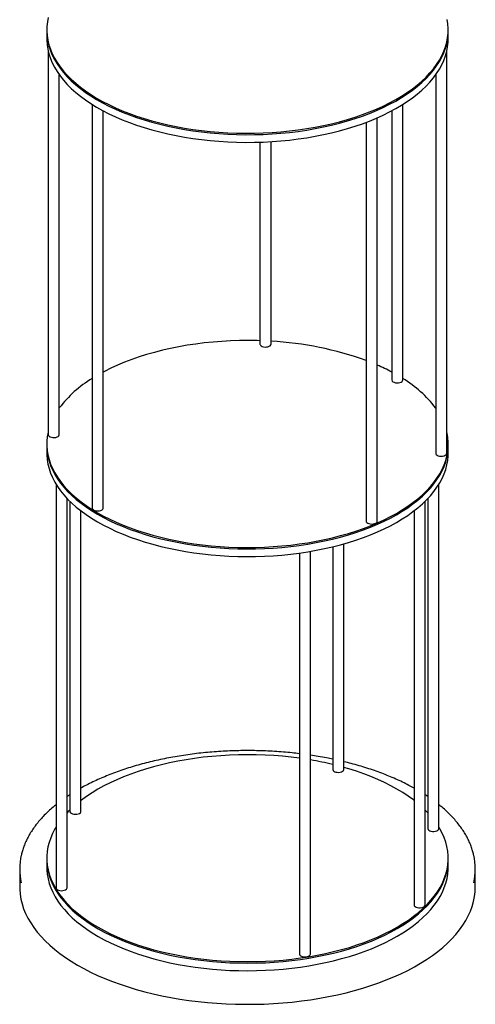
# Model space of a CAD drawing. Header units: millimetres. Extents: x 171 to 6321, y 321 to 4626.
# Tile 3 of 16: x 2099 to 2507, y 1627 to 2509. Entities that reach past the tile are written whole.
import ezdxf

# ---------------------------------------------------------------- set-up
doc = ezdxf.new("R2010")
doc.units = ezdxf.units.MM
doc.header["$LTSCALE"] = 15

msp = doc.modelspace()

# ---------------------------------------------------------------- linework, layer by layer
for p, q in [((2122.83, 2499.89), (2122.83, 2498.61)), ((2122.83, 2498.61), (2122.83, 2491.75)), ((2482.83, 2491.75), (2482.83, 2498.61)), ((2124.08, 2480.84), (2124.08, 2137.07)), ((2481.57, 2120.41), (2481.57, 2480.84)), ((2134.08, 2137.07), (2134.08, 2459.49)), ((2471.57, 2459.49), (2471.57, 2120.41)), ((2163.53, 2433.04), (2163.53, 2071.36)), ((2173.53, 2071.36), (2173.53, 2427.26)), ((2432.13, 2427.26), (2432.13, 2186.13)), ((2442.13, 2186.13), (2442.13, 2433.04)), ((2419.24, 2059.57), (2419.24, 2421.05)), ((2409.24, 2416.98), (2409.24, 2059.57)), ((2314.01, 2399.22), (2314.01, 2218.23)), ((2324.01, 2218.23), (2324.01, 2399.69)), ((2134.06, 2136.84), (2134.08, 2137.07)), ((2122.83, 2128.74), (2122.83, 2127.46)), ((2122.83, 2127.46), (2122.83, 2120.6)), ((2482.83, 2127.46), (2482.83, 2128.74)), ((2482.83, 2120.6), (2482.83, 2127.46)), ((2131.11, 2092.79), (2131.11, 1731.04)), ((2474.54, 1784.13), (2474.54, 2092.79)), ((2141.11, 1731.04), (2141.11, 2079.89)), ((2143.5, 2077.47), (2143.5, 1799.53)), ((2462.16, 1715.64), (2462.16, 2077.47)), ((2464.54, 2079.89), (2464.54, 1784.13)), ((2153.5, 1799.53), (2153.5, 2068.84)), ((2452.16, 2068.84), (2452.16, 1715.64)), ((2389.26, 1837.07), (2389.26, 2039.28)), ((2349.37, 2031.04), (2349.37, 1671.72)), ((2359.37, 1671.72), (2359.37, 2032.58)), ((2379.26, 2036.67), (2379.26, 1837.07)), ((2122.83, 1757.59), (2122.83, 1756.3)), ((2122.83, 1756.3), (2122.83, 1749.45)), ((2482.83, 1756.3), (2482.83, 1757.59)), ((2482.83, 1749.45), (2482.83, 1756.3)), ((2098.53, 1747.9), (2098.53, 1731.87)), ((2507.13, 1731.87), (2507.13, 1747.9))]:
    msp.add_line(p, q)
at = {"flags": 128}
for points in [[(2124.13, 2511.04), (2123.35, 2506.96), (2122.92, 2502.86), (2122.84, 2498.76), (2123.11, 2494.66), (2123.74, 2490.57), (2124.71, 2486.5), (2126.04, 2482.46), (2127.71, 2478.45), (2129.72, 2474.48), (2132.08, 2470.56), (2134.76, 2466.7), (2137.78, 2462.9), (2141.12, 2459.18), (2144.77, 2455.53), (2148.74, 2451.98), (2153, 2448.51), (2157.56, 2445.15), (2162.41, 2441.89), (2167.52, 2438.75), (2172.91, 2435.73), (2178.55, 2432.83), (2184.43, 2430.07), (2190.54, 2427.44), (2196.87, 2424.95), (2203.41, 2422.61), (2210.15, 2420.42), (2217.07, 2418.39), (2224.15, 2416.51), (2231.39, 2414.8), (2238.77, 2413.26), (2246.27, 2411.88), (2253.88, 2410.68), (2261.59, 2409.65), (2269.38, 2408.8), (2277.24, 2408.13), (2285.15, 2407.64), (2293.09, 2407.32), (2301.05, 2407.19), (2309.01, 2407.24), (2316.96, 2407.47), (2324.88, 2407.89), (2332.77, 2408.48), (2340.59, 2409.25), (2348.33, 2410.2), (2355.99, 2411.32)], [(2355.99, 2411.32), (2363.55, 2412.62), (2370.98, 2414.09), (2378.29, 2415.73), (2385.44, 2417.53), (2392.43, 2419.49), (2399.25, 2421.61), (2405.88, 2423.89), (2412.31, 2426.31), (2418.52, 2428.87), (2424.51, 2431.58), (2430.25, 2434.42), (2435.75, 2437.39), (2440.99, 2440.48), (2445.96, 2443.68), (2450.65, 2447), (2455.05, 2450.42), (2459.15, 2453.93), (2462.94, 2457.54), (2466.42, 2461.23), (2469.58, 2464.99), (2472.42, 2468.83), (2474.92, 2472.72), (2477.08, 2476.67), (2478.91, 2480.66), (2480.39, 2484.69), (2481.52, 2488.75), (2482.3, 2492.83), (2482.73, 2496.93), (2482.81, 2501.03), (2482.54, 2505.13), (2481.91, 2509.22)], [(2122.83, 2498.61), (2122.84, 2497.47), (2123.11, 2493.38), (2123.74, 2489.29), (2124.71, 2485.22), (2126.04, 2481.17), (2127.71, 2477.16), (2129.72, 2473.19), (2132.08, 2469.27), (2134.76, 2465.41), (2137.78, 2461.62), (2141.12, 2457.89), (2144.77, 2454.25), (2148.74, 2450.69), (2153, 2447.23), (2157.56, 2443.86), (2162.41, 2440.61), (2167.52, 2437.47), (2172.91, 2434.44), (2178.55, 2431.55), (2184.43, 2428.78), (2190.54, 2426.15), (2196.87, 2423.66), (2203.41, 2421.32), (2210.15, 2419.13), (2217.07, 2417.1), (2224.15, 2415.23), (2231.39, 2413.52), (2238.77, 2411.97), (2246.27, 2410.6), (2253.88, 2409.4), (2261.59, 2408.37), (2269.38, 2407.52), (2277.24, 2406.84), (2285.15, 2406.35), (2293.09, 2406.04), (2301.05, 2405.91), (2309.01, 2405.96), (2316.96, 2406.19), (2324.88, 2406.6), (2332.77, 2407.19), (2340.59, 2407.97), (2348.33, 2408.91), (2355.99, 2410.04)], [(2122.83, 2498.61), (2122.84, 2497.47), (2123.11, 2493.38), (2123.74, 2489.29), (2124.71, 2485.22), (2126.04, 2481.17), (2127.71, 2477.16), (2129.72, 2473.19), (2132.08, 2469.27), (2134.76, 2465.41), (2137.78, 2461.62), (2141.12, 2457.89), (2144.77, 2454.25), (2148.74, 2450.69), (2153, 2447.23), (2157.56, 2443.86), (2162.41, 2440.61), (2167.52, 2437.47), (2172.91, 2434.44), (2178.55, 2431.55), (2184.43, 2428.78), (2190.54, 2426.15), (2196.87, 2423.66), (2203.41, 2421.32), (2210.15, 2419.13), (2217.07, 2417.1), (2224.15, 2415.23), (2231.39, 2413.52), (2238.77, 2411.97), (2246.27, 2410.6), (2253.88, 2409.4), (2261.59, 2408.37), (2269.38, 2407.52), (2277.24, 2406.84), (2285.15, 2406.35), (2293.09, 2406.04), (2301.05, 2405.91), (2309.01, 2405.96), (2316.96, 2406.19), (2324.88, 2406.6), (2332.77, 2407.19), (2340.59, 2407.97), (2348.33, 2408.91), (2355.99, 2410.04)], [(2355.99, 2410.04), (2363.55, 2411.34), (2370.98, 2412.81), (2378.29, 2414.44), (2385.44, 2416.24), (2392.43, 2418.21), (2399.25, 2420.33), (2405.88, 2422.6), (2412.31, 2425.02), (2418.52, 2427.59), (2424.51, 2430.29), (2430.25, 2433.13), (2435.75, 2436.1), (2440.99, 2439.19), (2445.96, 2442.4), (2450.65, 2445.71), (2455.05, 2449.13), (2459.15, 2452.65), (2462.94, 2456.25), (2466.42, 2459.94), (2469.58, 2463.71), (2472.42, 2467.54), (2474.92, 2471.43), (2477.08, 2475.38), (2478.91, 2479.37), (2480.39, 2483.4), (2481.52, 2487.46), (2482.3, 2491.55), (2482.73, 2495.64), (2482.83, 2498.61)], [(2355.99, 2410.04), (2363.55, 2411.34), (2370.98, 2412.81), (2378.29, 2414.44), (2385.44, 2416.24), (2392.43, 2418.21), (2399.25, 2420.33), (2405.88, 2422.6), (2412.31, 2425.02), (2418.52, 2427.59), (2424.51, 2430.29), (2430.25, 2433.13), (2435.75, 2436.1), (2440.99, 2439.19), (2445.96, 2442.4), (2450.65, 2445.71), (2455.05, 2449.13), (2459.15, 2452.65), (2462.94, 2456.25), (2466.42, 2459.94), (2469.58, 2463.71), (2472.42, 2467.54), (2474.92, 2471.43), (2477.08, 2475.38), (2478.91, 2479.37), (2480.39, 2483.4), (2481.52, 2487.46), (2482.3, 2491.55), (2482.73, 2495.64), (2482.83, 2498.61)], [(2122.83, 2491.75), (2122.84, 2490.62), (2123.11, 2486.52), (2123.74, 2482.43), (2124.71, 2478.36), (2126.04, 2474.31), (2127.71, 2470.3), (2129.72, 2466.33), (2132.08, 2462.42), (2134.76, 2458.55), (2137.78, 2454.76), (2141.12, 2451.03), (2144.77, 2447.39), (2148.74, 2443.83), (2153, 2440.37), (2157.56, 2437.01), (2162.41, 2433.75), (2167.52, 2430.61), (2172.91, 2427.59), (2178.55, 2424.69), (2184.43, 2421.92), (2190.54, 2419.29), (2196.87, 2416.81), (2203.41, 2414.47), (2210.15, 2412.28), (2217.07, 2410.24), (2224.15, 2408.37), (2231.39, 2406.66), (2238.77, 2405.11), (2246.27, 2403.74), (2253.88, 2402.54), (2261.59, 2401.51), (2269.38, 2400.66), (2277.24, 2399.99), (2285.15, 2399.49), (2293.09, 2399.18), (2301.05, 2399.05), (2309.01, 2399.1), (2316.96, 2399.33), (2324.88, 2399.74), (2332.77, 2400.34), (2340.59, 2401.11), (2348.33, 2402.06), (2355.99, 2403.18)], [(2355.99, 2403.18), (2363.55, 2404.48), (2370.98, 2405.95), (2378.29, 2407.58), (2385.44, 2409.39), (2392.43, 2411.35), (2399.25, 2413.47), (2405.88, 2415.74), (2412.31, 2418.16), (2418.52, 2420.73), (2424.51, 2423.44), (2430.25, 2426.28), (2435.75, 2429.24), (2440.99, 2432.33), (2445.96, 2435.54), (2450.65, 2438.85), (2455.05, 2442.27), (2459.15, 2445.79), (2462.94, 2449.4), (2466.42, 2453.08), (2469.58, 2456.85), (2472.42, 2460.68), (2474.92, 2464.58), (2477.08, 2468.52), (2478.91, 2472.52), (2480.39, 2476.55), (2481.52, 2480.61), (2482.3, 2484.69), (2482.73, 2488.78), (2482.83, 2491.75)], [(2314.01, 2221.27), (2311.57, 2221.34), (2303.61, 2221.45), (2295.65, 2221.37), (2287.7, 2221.12), (2279.78, 2220.69), (2271.91, 2220.07), (2264.09, 2219.28), (2256.35, 2218.31), (2248.71, 2217.16), (2241.17, 2215.84), (2233.75, 2214.35), (2226.46, 2212.69), (2219.33, 2210.87), (2212.36, 2208.89), (2205.56, 2206.75), (2198.96, 2204.46), (2192.56, 2202.02), (2186.37, 2199.43), (2180.41, 2196.71), (2174.7, 2193.85), (2173.53, 2193.24)], [(2314.01, 2218.23), (2314.04, 2217.94), (2314.37, 2217.26), (2315.05, 2216.65), (2316.02, 2216.16), (2317.22, 2215.82), (2318.54, 2215.66)], [(2318.54, 2215.66), (2319.9, 2215.7), (2321.2, 2215.91), (2322.33, 2216.3), (2323.21, 2216.84), (2323.79, 2217.47), (2324, 2218.17), (2324.01, 2218.23)], [(2433.28, 2184.48), (2434.28, 2184.01), (2435.5, 2183.69), (2436.83, 2183.56), (2438.19, 2183.61), (2439.47, 2183.85), (2440.57, 2184.26), (2441.42, 2184.81), (2441.95, 2185.46), (2442.13, 2186.13)], [(2124.08, 2139.66), (2124.01, 2139.38), (2123.28, 2135.29), (2122.89, 2131.2), (2122.85, 2127.09), (2123.17, 2123), (2123.84, 2118.91), (2124.86, 2114.84), (2126.23, 2110.8), (2127.94, 2106.79), (2130, 2102.83), (2132.39, 2098.92), (2135.12, 2095.07), (2138.18, 2091.28), (2141.56, 2087.56), (2145.25, 2083.93), (2149.25, 2080.38), (2153.56, 2076.93), (2158.15, 2073.58), (2163.03, 2070.34), (2168.18, 2067.21), (2173.6, 2064.21), (2179.27, 2061.33), (2185.18, 2058.58), (2191.32, 2055.97), (2197.68, 2053.5), (2204.25, 2051.17), (2211, 2049), (2217.94, 2046.99), (2225.05, 2045.14), (2232.3, 2043.45), (2239.7, 2041.92), (2247.21, 2040.57), (2254.84, 2039.39), (2262.56, 2038.38), (2270.36, 2037.55), (2278.23, 2036.9), (2286.14, 2036.43)], [(2124.08, 2137.07), (2124.08, 2136.96), (2124.33, 2136.27), (2124.92, 2135.64), (2125.83, 2135.12), (2126.97, 2134.74), (2128.28, 2134.53), (2129.64, 2134.52), (2130.96, 2134.69), (2132.14, 2135.04), (2133.09, 2135.54), (2133.75, 2136.15), (2134.06, 2136.84)], [(2286.14, 2036.43), (2294.08, 2036.14), (2302.04, 2036.04), (2310, 2036.11), (2317.95, 2036.36), (2325.87, 2036.8), (2333.75, 2037.41), (2341.56, 2038.21), (2349.3, 2039.18), (2356.94, 2040.32), (2364.48, 2041.64), (2371.9, 2043.13), (2379.19, 2044.79), (2386.32, 2046.61), (2393.3, 2048.6), (2400.09, 2050.73), (2406.7, 2053.03), (2413.1, 2055.47), (2419.28, 2058.05), (2425.24, 2060.77), (2430.96, 2063.63), (2436.42, 2066.61), (2441.63, 2069.72), (2446.56, 2072.94), (2451.21, 2076.27), (2455.58, 2079.7), (2459.64, 2083.23), (2463.39, 2086.84), (2466.83, 2090.54), (2469.95, 2094.31), (2472.75, 2098.16), (2475.21, 2102.06), (2477.33, 2106.01), (2479.11, 2110.01), (2480.55, 2114.04), (2481.64, 2118.11), (2482.38, 2122.19), (2482.76, 2126.29), (2482.8, 2130.39), (2482.48, 2134.49), (2481.81, 2138.57), (2481.57, 2139.66)], [(2122.83, 2127.46), (2122.85, 2125.81), (2123.17, 2121.71), (2123.84, 2117.62), (2124.86, 2113.55), (2126.23, 2109.51), (2127.94, 2105.51), (2130, 2101.55), (2132.39, 2097.63), (2135.12, 2093.78), (2138.18, 2089.99), (2141.56, 2086.28), (2145.25, 2082.64), (2149.25, 2079.1), (2153.56, 2075.65), (2158.15, 2072.3), (2163.03, 2069.06), (2168.18, 2065.93), (2173.6, 2062.92), (2179.27, 2060.04), (2185.18, 2057.29), (2191.32, 2054.68), (2197.68, 2052.21), (2204.25, 2049.89), (2211, 2047.72), (2217.94, 2045.7), (2225.05, 2043.85), (2232.3, 2042.16), (2239.7, 2040.64), (2247.21, 2039.28), (2254.84, 2038.1), (2262.56, 2037.1), (2270.36, 2036.27), (2278.23, 2035.62), (2286.14, 2035.15)], [(2122.83, 2127.46), (2122.85, 2125.81), (2123.17, 2121.71), (2123.84, 2117.62), (2124.86, 2113.55), (2126.23, 2109.51), (2127.94, 2105.51), (2130, 2101.55), (2132.39, 2097.63), (2135.12, 2093.78), (2138.18, 2089.99), (2141.56, 2086.28), (2145.25, 2082.64), (2149.25, 2079.1), (2153.56, 2075.65), (2158.15, 2072.3), (2163.03, 2069.06), (2168.18, 2065.93), (2173.6, 2062.92), (2179.27, 2060.04), (2185.18, 2057.29), (2191.32, 2054.68), (2197.68, 2052.21), (2204.25, 2049.89), (2211, 2047.72), (2217.94, 2045.7), (2225.05, 2043.85), (2232.3, 2042.16), (2239.7, 2040.64), (2247.21, 2039.28), (2254.84, 2038.1), (2262.56, 2037.1), (2270.36, 2036.27), (2278.23, 2035.62), (2286.14, 2035.15)], [(2286.14, 2035.15), (2294.08, 2034.86), (2302.04, 2034.75), (2310, 2034.82), (2317.95, 2035.08), (2325.87, 2035.51), (2333.75, 2036.13), (2341.56, 2036.92), (2349.3, 2037.89), (2356.94, 2039.04), (2364.48, 2040.36), (2371.9, 2041.85), (2379.19, 2043.51), (2386.32, 2045.33), (2393.3, 2047.31), (2400.09, 2049.45), (2406.7, 2051.74), (2413.1, 2054.18), (2419.28, 2056.77), (2425.24, 2059.49), (2430.96, 2062.34), (2436.42, 2065.33), (2441.63, 2068.43), (2446.56, 2071.65), (2451.21, 2074.98), (2455.58, 2078.41), (2459.64, 2081.94), (2463.39, 2085.56), (2466.83, 2089.26), (2469.95, 2093.03), (2472.75, 2096.87), (2475.21, 2100.77), (2477.33, 2104.72), (2479.11, 2108.72), (2480.55, 2112.76), (2481.64, 2116.82), (2482.38, 2120.9), (2482.76, 2125), (2482.83, 2127.46)], [(2286.14, 2035.15), (2294.08, 2034.86), (2302.04, 2034.75), (2310, 2034.82), (2317.95, 2035.08), (2325.87, 2035.51), (2333.75, 2036.13), (2341.56, 2036.92), (2349.3, 2037.89), (2356.94, 2039.04), (2364.48, 2040.36), (2371.9, 2041.85), (2379.19, 2043.51), (2386.32, 2045.33), (2393.3, 2047.31), (2400.09, 2049.45), (2406.7, 2051.74), (2413.1, 2054.18), (2419.28, 2056.77), (2425.24, 2059.49), (2430.96, 2062.34), (2436.42, 2065.33), (2441.63, 2068.43), (2446.56, 2071.65), (2451.21, 2074.98), (2455.58, 2078.41), (2459.64, 2081.94), (2463.39, 2085.56), (2466.83, 2089.26), (2469.95, 2093.03), (2472.75, 2096.87), (2475.21, 2100.77), (2477.33, 2104.72), (2479.11, 2108.72), (2480.55, 2112.76), (2481.64, 2116.82), (2482.38, 2120.9), (2482.76, 2125), (2482.83, 2127.46)], [(2122.83, 2120.6), (2122.85, 2118.95), (2123.17, 2114.85), (2123.84, 2110.77), (2124.86, 2106.7), (2126.23, 2102.66), (2127.94, 2098.65), (2130, 2094.69), (2132.39, 2090.78), (2135.12, 2086.92), (2138.18, 2083.14), (2141.56, 2079.42), (2145.25, 2075.79), (2149.25, 2072.24), (2153.56, 2068.79), (2158.15, 2065.44), (2163.03, 2062.2), (2168.18, 2059.07), (2173.6, 2056.06), (2179.27, 2053.18), (2185.18, 2050.43), (2191.32, 2047.82), (2197.68, 2045.35), (2204.25, 2043.03), (2211, 2040.86), (2217.94, 2038.85), (2225.05, 2036.99), (2232.3, 2035.3), (2239.7, 2033.78), (2247.21, 2032.43), (2254.84, 2031.25), (2262.56, 2030.24), (2270.36, 2029.41), (2278.23, 2028.76), (2286.14, 2028.29)], [(2286.14, 2028.29), (2294.08, 2028), (2302.04, 2027.89), (2310, 2027.97), (2317.95, 2028.22), (2325.87, 2028.65), (2333.75, 2029.27), (2341.56, 2030.06), (2349.3, 2031.03), (2356.94, 2032.18), (2364.48, 2033.5), (2371.9, 2034.99), (2379.19, 2036.65), (2386.32, 2038.47), (2393.3, 2040.45), (2400.09, 2042.59), (2406.7, 2044.88), (2413.1, 2047.32), (2419.28, 2049.91), (2425.24, 2052.63), (2430.96, 2055.49), (2436.42, 2058.47), (2441.63, 2061.57), (2446.56, 2064.79), (2451.21, 2068.12), (2455.58, 2071.55), (2459.64, 2075.08), (2463.39, 2078.7), (2466.83, 2082.4), (2469.95, 2086.17), (2472.75, 2090.01), (2475.21, 2093.91), (2477.33, 2097.87), (2479.11, 2101.87), (2480.55, 2105.9), (2481.64, 2109.96), (2482.38, 2114.05), (2482.76, 2118.14), (2482.83, 2120.6)], [(2471.57, 2120.41), (2471.66, 2119.95), (2472.08, 2119.28), (2472.84, 2118.7), (2473.87, 2118.24), (2475.11, 2117.95), (2476.45, 2117.83), (2477.8, 2117.91), (2479.07, 2118.18), (2480.14, 2118.61), (2480.96, 2119.17), (2481.44, 2119.82), (2481.57, 2120.41)], [(2163.53, 2071.36), (2163.53, 2071.33), (2163.73, 2070.64), (2164.28, 2070), (2165.15, 2069.46), (2166.27, 2069.06), (2167.56, 2068.83), (2168.92, 2068.79), (2170.25, 2068.94), (2171.45, 2069.27), (2172.44, 2069.75), (2173.13, 2070.35), (2173.49, 2071.03), (2173.53, 2071.36)], [(2409.24, 2059.57), (2409.36, 2059.02), (2409.83, 2058.37), (2410.62, 2057.8), (2411.69, 2057.36), (2412.94, 2057.09), (2414.29, 2057), (2415.64, 2057.1), (2416.88, 2057.39), (2417.93, 2057.83), (2418.71, 2058.41), (2419.15, 2059.07), (2419.24, 2059.57)], [(2349.37, 1847.14), (2342.12, 1848.06), (2334.31, 1848.87), (2326.44, 1849.49), (2318.52, 1849.94), (2310.58, 1850.21), (2302.61, 1850.29), (2294.65, 1850.2), (2286.71, 1849.92), (2278.79, 1849.46), (2270.93, 1848.83), (2263.12, 1848.01), (2255.39, 1847.02), (2247.76, 1845.85), (2240.23, 1844.51), (2232.83, 1843), (2225.56, 1841.32), (2218.45, 1839.48), (2211.5, 1837.48), (2204.73, 1835.32), (2198.15, 1833.01), (2191.77, 1830.55), (2185.61, 1827.95), (2179.69, 1825.21), (2174, 1822.33), (2168.56, 1819.34), (2163.39, 1816.22), (2158.49, 1812.98), (2153.88, 1809.64), (2153.5, 1809.35)], [(2381.93, 1834.8), (2383.21, 1834.56), (2384.57, 1834.5), (2385.9, 1834.64), (2387.12, 1834.96), (2388.12, 1835.43), (2388.84, 1836.03), (2389.21, 1836.7), (2389.26, 1837.07)], [(2452.16, 1809.35), (2451.54, 1809.82), (2446.91, 1813.16), (2441.99, 1816.39), (2436.81, 1819.5), (2431.36, 1822.49), (2425.66, 1825.36), (2419.72, 1828.09), (2413.55, 1830.68), (2407.16, 1833.13), (2400.57, 1835.44), (2393.79, 1837.59), (2389.26, 1838.91)], [(2143.5, 1800.72), (2141.81, 1799.03), (2141.11, 1798.3)], [(2464.54, 1798.3), (2463.65, 1799.22), (2462.16, 1800.72)], [(2143.5, 1799.53), (2143.59, 1799.03), (2144.04, 1798.36), (2144.82, 1797.79), (2145.87, 1797.34), (2147.11, 1797.06), (2148.46, 1796.96), (2149.81, 1797.05), (2151.06, 1797.32), (2152.12, 1797.76), (2152.92, 1798.33)], [(2152.92, 1798.33), (2153.38, 1798.99), (2153.5, 1799.53)], [(2131.15, 1785.46), (2130.16, 1783.78), (2128.08, 1779.82), (2126.34, 1775.82), (2124.95, 1771.78), (2123.9, 1767.71), (2123.21, 1763.63), (2122.87, 1759.53), (2122.87, 1755.43), (2123.24, 1751.33), (2123.95, 1747.25), (2125.01, 1743.18), (2126.42, 1739.14), (2128.18, 1735.14), (2130.28, 1731.19), (2132.72, 1727.28), (2135.49, 1723.44), (2138.58, 1719.66), (2142, 1715.95), (2145.73, 1712.33), (2149.78, 1708.79), (2154.12, 1705.36), (2158.75, 1702.02), (2163.66, 1698.79), (2168.85, 1695.68), (2174.29, 1692.69), (2179.99, 1689.82), (2185.93, 1687.09), (2192.1, 1684.5), (2198.49, 1682.04), (2205.08, 1679.74), (2211.86, 1677.59), (2218.82, 1675.6)], [(2218.82, 1675.6), (2225.94, 1673.76), (2233.22, 1672.09), (2240.63, 1670.59), (2248.16, 1669.26), (2255.8, 1668.1), (2263.53, 1667.12), (2271.34, 1666.31), (2279.21, 1665.68), (2287.13, 1665.23), (2295.08, 1664.97), (2303.04, 1664.88), (2311, 1664.98), (2318.95, 1665.25), (2326.86, 1665.71), (2334.73, 1666.35), (2342.53, 1667.16), (2350.26, 1668.16), (2357.89, 1669.33), (2365.42, 1670.67), (2372.82, 1672.18), (2380.09, 1673.86), (2387.21, 1675.7), (2394.16, 1677.7), (2400.93, 1679.86), (2407.51, 1682.17), (2413.88, 1684.63), (2420.04, 1687.23), (2425.97, 1689.97), (2431.65, 1692.84), (2437.09, 1695.84), (2442.26, 1698.96), (2447.16, 1702.19), (2451.77, 1705.54), (2456.1, 1708.98), (2460.12, 1712.52), (2463.84, 1716.15), (2467.24, 1719.86), (2470.32, 1723.64), (2473.07, 1727.49), (2475.49, 1731.4), (2477.57, 1735.35), (2479.31, 1739.36), (2480.7, 1743.4), (2481.75, 1747.46), (2482.44, 1751.55), (2482.79, 1755.65), (2482.78, 1759.75), (2482.42, 1763.85), (2481.7, 1767.93), (2480.64, 1772), (2479.23, 1776.03), (2477.47, 1780.03), (2475.37, 1783.99), (2474.5, 1785.46)], [(2464.54, 1784.13), (2464.54, 1784.07), (2464.76, 1783.37)], [(2464.76, 1783.37), (2465.34, 1782.74), (2466.23, 1782.21), (2467.36, 1781.82), (2468.65, 1781.6), (2470.01, 1781.57), (2471.34, 1781.73), (2472.53, 1782.07), (2473.5, 1782.56), (2474.18, 1783.17), (2474.51, 1783.85), (2474.54, 1784.13)], [(2122.83, 1756.3), (2122.87, 1754.14), (2123.24, 1750.05), (2123.95, 1745.96), (2125.01, 1741.89), (2126.42, 1737.86), (2128.18, 1733.86), (2130.28, 1729.9), (2132.72, 1726), (2135.49, 1722.15), (2138.58, 1718.37), (2142, 1714.67), (2145.73, 1711.04), (2149.78, 1707.51), (2154.12, 1704.07), (2158.75, 1700.73), (2163.66, 1697.5), (2168.85, 1694.39), (2174.29, 1691.4), (2179.99, 1688.54), (2185.93, 1685.8), (2192.1, 1683.21), (2198.49, 1680.76), (2205.08, 1678.46), (2211.86, 1676.3), (2218.82, 1674.31)], [(2122.83, 1756.3), (2122.87, 1754.14), (2123.24, 1750.05), (2123.95, 1745.96), (2125.01, 1741.89), (2126.42, 1737.86), (2128.18, 1733.86), (2130.28, 1729.9), (2132.72, 1726), (2135.49, 1722.15), (2138.58, 1718.37), (2142, 1714.67), (2145.73, 1711.04), (2149.78, 1707.51), (2154.12, 1704.07), (2158.75, 1700.73), (2163.66, 1697.5), (2168.85, 1694.39), (2174.29, 1691.4), (2179.99, 1688.54), (2185.93, 1685.8), (2192.1, 1683.21), (2198.49, 1680.76), (2205.08, 1678.46), (2211.86, 1676.3), (2218.82, 1674.31)], [(2218.82, 1674.31), (2225.94, 1672.48), (2233.22, 1670.81), (2240.63, 1669.31), (2248.16, 1667.97), (2255.8, 1666.81), (2263.53, 1665.83), (2271.34, 1665.02), (2279.21, 1664.4), (2287.13, 1663.95), (2295.08, 1663.68), (2303.04, 1663.6), (2311, 1663.69), (2318.95, 1663.97), (2326.86, 1664.43), (2334.73, 1665.06), (2342.53, 1665.88), (2350.26, 1666.87), (2357.89, 1668.04), (2365.42, 1669.38), (2372.82, 1670.89), (2380.09, 1672.57), (2387.21, 1674.41), (2394.16, 1676.42), (2400.93, 1678.57), (2407.51, 1680.88), (2413.88, 1683.34), (2420.04, 1685.95), (2425.97, 1688.68), (2431.65, 1691.56), (2437.09, 1694.55), (2442.26, 1697.67), (2447.16, 1700.91), (2451.77, 1704.25), (2456.1, 1707.69), (2460.12, 1711.23), (2463.84, 1714.86), (2467.24, 1718.57), (2470.32, 1722.35), (2473.07, 1726.2), (2475.49, 1730.11), (2477.57, 1734.07), (2479.31, 1738.07), (2480.7, 1742.11), (2481.75, 1746.18), (2482.44, 1750.26), (2482.79, 1754.36), (2482.83, 1756.3)], [(2218.82, 1674.31), (2225.94, 1672.48), (2233.22, 1670.81), (2240.63, 1669.31), (2248.16, 1667.97), (2255.8, 1666.81), (2263.53, 1665.83), (2271.34, 1665.02), (2279.21, 1664.4), (2287.13, 1663.95), (2295.08, 1663.68), (2303.04, 1663.6), (2311, 1663.69), (2318.95, 1663.97), (2326.86, 1664.43), (2334.73, 1665.06), (2342.53, 1665.88), (2350.26, 1666.87), (2357.89, 1668.04), (2365.42, 1669.38), (2372.82, 1670.89), (2380.09, 1672.57), (2387.21, 1674.41), (2394.16, 1676.42), (2400.93, 1678.57), (2407.51, 1680.88), (2413.88, 1683.34), (2420.04, 1685.95), (2425.97, 1688.68), (2431.65, 1691.56), (2437.09, 1694.55), (2442.26, 1697.67), (2447.16, 1700.91), (2451.77, 1704.25), (2456.1, 1707.69), (2460.12, 1711.23), (2463.84, 1714.86), (2467.24, 1718.57), (2470.32, 1722.35), (2473.07, 1726.2), (2475.49, 1730.11), (2477.57, 1734.07), (2479.31, 1738.07), (2480.7, 1742.11), (2481.75, 1746.18), (2482.44, 1750.26), (2482.79, 1754.36), (2482.83, 1756.3)], [(2122.83, 1749.45), (2122.87, 1747.29), (2123.24, 1743.19), (2123.95, 1739.1), (2125.01, 1735.04), (2126.42, 1731), (2128.18, 1727), (2130.28, 1723.04), (2132.72, 1719.14), (2135.49, 1715.29), (2138.58, 1711.51), (2142, 1707.81), (2145.73, 1704.19), (2149.78, 1700.65), (2154.12, 1697.21), (2158.75, 1693.88), (2163.66, 1690.65), (2168.85, 1687.53), (2174.29, 1684.54), (2179.99, 1681.68), (2185.93, 1678.95), (2192.1, 1676.35), (2198.49, 1673.9), (2205.08, 1671.6), (2211.86, 1669.45), (2218.82, 1667.45)], [(2218.82, 1667.45), (2225.94, 1665.62), (2233.22, 1663.95), (2240.63, 1662.45), (2248.16, 1661.12), (2255.8, 1659.96), (2263.53, 1658.97), (2271.34, 1658.17), (2279.21, 1657.54), (2287.13, 1657.09), (2295.08, 1656.82), (2303.04, 1656.74), (2311, 1656.83), (2318.95, 1657.11), (2326.86, 1657.57), (2334.73, 1658.21), (2342.53, 1659.02), (2350.26, 1660.01), (2357.89, 1661.18), (2365.42, 1662.52), (2372.82, 1664.03), (2380.09, 1665.71), (2387.21, 1667.56), (2394.16, 1669.56), (2400.93, 1671.72), (2407.51, 1674.03), (2413.88, 1676.49), (2420.04, 1679.09), (2425.97, 1681.83), (2431.65, 1684.7), (2437.09, 1687.7), (2442.26, 1690.82), (2447.16, 1694.05), (2451.77, 1697.39), (2456.1, 1700.84), (2460.12, 1704.38), (2463.84, 1708), (2467.24, 1711.71), (2470.32, 1715.49), (2473.07, 1719.34), (2475.49, 1723.25), (2477.57, 1727.21), (2479.31, 1731.21), (2480.7, 1735.25), (2481.75, 1739.32), (2482.44, 1743.41), (2482.79, 1747.5), (2482.83, 1749.45)], [(2098.53, 1731.87), (2098.57, 1729.69), (2098.92, 1725.32), (2099.63, 1720.96), (2100.69, 1716.61), (2102.09, 1712.3), (2103.85, 1708.01), (2105.95, 1703.77), (2108.39, 1699.58), (2111.16, 1695.44), (2114.27, 1691.36), (2117.71, 1687.36), (2121.46, 1683.43), (2125.53, 1679.59), (2129.91, 1675.83), (2134.59, 1672.18), (2139.55, 1668.63), (2144.8, 1665.18), (2150.33, 1661.85), (2156.11, 1658.65), (2162.15, 1655.57), (2168.44, 1652.62), (2174.96, 1649.81), (2181.7, 1647.14), (2188.64, 1644.62), (2195.79, 1642.25), (2203.12, 1640.03), (2210.63, 1637.98), (2218.29, 1636.08), (2226.1, 1634.35)], [(2131.11, 1731.04), (2131.18, 1730.62), (2131.58, 1729.95), (2132.32, 1729.36), (2133.34, 1728.9), (2134.56, 1728.59), (2135.9, 1728.47), (2137.26, 1728.54), (2138.53, 1728.79), (2139.62, 1729.21), (2140.45, 1729.76), (2140.96, 1730.41), (2141.11, 1731.04)], [(2226.1, 1634.35), (2234.04, 1632.79), (2242.1, 1631.41), (2250.27, 1630.19), (2258.53, 1629.15), (2266.86, 1628.29), (2275.26, 1627.61), (2283.71, 1627.11), (2292.18, 1626.79), (2300.68, 1626.66), (2309.18, 1626.7), (2317.67, 1626.93), (2326.13, 1627.34), (2334.56, 1627.93), (2342.92, 1628.7), (2351.22, 1629.65), (2359.44, 1630.77), (2367.55, 1632.07), (2375.56, 1633.54), (2383.44, 1635.19), (2391.18, 1637), (2398.76, 1638.97), (2406.18, 1641.11), (2413.42, 1643.4), (2420.47, 1645.85), (2427.32, 1648.44), (2433.95, 1651.18), (2440.35, 1654.06), (2446.52, 1657.08), (2452.44, 1660.22), (2458.09, 1663.49), (2463.48, 1666.87), (2468.59, 1670.37), (2473.42, 1673.98), (2477.95, 1677.68), (2482.17, 1681.48), (2486.09, 1685.37), (2489.69, 1689.33), (2492.96, 1693.37), (2495.9, 1697.48), (2498.51, 1701.65), (2500.79, 1705.86), (2502.72, 1710.13), (2504.3, 1714.43), (2505.53, 1718.76), (2506.42, 1723.12), (2506.95, 1727.49), (2507.13, 1731.86), (2507.13, 1731.87)], [(2452.16, 1715.64), (2452.17, 1715.49), (2452.43, 1714.8), (2453.05, 1714.17), (2453.97, 1713.66), (2455.13, 1713.29), (2456.44, 1713.1), (2457.8, 1713.09), (2459.11, 1713.27), (2460.28, 1713.63), (2461.22, 1714.14), (2461.86, 1714.76), (2462.14, 1715.45), (2462.16, 1715.64)], [(2349.37, 1671.72), (2349.39, 1671.48), (2349.7, 1670.8), (2350.36, 1670.18), (2351.32, 1669.68), (2352.5, 1669.34), (2353.82, 1669.16), (2355.18, 1669.18), (2356.48, 1669.39), (2357.63, 1669.77), (2358.53, 1670.3), (2359.12, 1670.93), (2359.36, 1671.62), (2359.37, 1671.72)]]:
    msp.add_lwpolyline(points, dxfattribs=at)
for centre, radius, start, end in [((2308.65, 1926.37), 294.83, 70.04934, 87.0136), ((2345.17, 2029.33), 185.55, 62.05336, 66.47012), ((2216.98, 2098.33), 103.93, 120.95104, 142.9084), ((2434.12, 2186.3), 2, 184.85138, 245.1751), ((2387.6, 2097.13), 105.5, 37.25764, 58.88293), ((2309.42, 1551.6), 298.22, 76.45513, 80.35793), ((2382.2, 1837.81), 3.02, 194.03524, 264.9618), ((2153.44, 1747.9), 54.91, 166.82754, 193.12627), ((2452.24, 1747.9), 54.89, 347.06878, 13.20275)]:
    msp.add_arc(centre, radius, start, end)
for points, knots in [([(2349.37, 1851.21), (2347.2, 1851.46), (2342.43, 1852.03), (2334.97, 1852.71), (2327.02, 1853.28), (2319.02, 1853.69), (2311.01, 1853.94), (2302.97, 1854.02), (2294.94, 1853.95), (2286.93, 1853.7), (2278.93, 1853.3), (2270.98, 1852.73), (2263.07, 1852), (2255.22, 1851.12), (2247.45, 1850.07), (2239.76, 1848.86), (2232.17, 1847.5), (2224.69, 1845.99), (2217.33, 1844.33), (2210.09, 1842.51), (2203.01, 1840.55), (2196.07, 1838.45), (2189.3, 1836.21), (2182.71, 1833.82), (2176.3, 1831.31), (2170.08, 1828.67), (2164.07, 1825.9), (2158.52, 1823.15), (2155.09, 1821.26), (2153.5, 1820.39)], [0, 0, 0, 0, 0.031056, 0.068505, 0.105952, 0.143398, 0.180844, 0.218288, 0.255733, 0.293178, 0.330624, 0.36807, 0.405517, 0.442966, 0.480417, 0.517871, 0.555327, 0.592786, 0.630248, 0.667714, 0.705185, 0.74266, 0.78014, 0.817625, 0.855116, 0.892613, 0.930115, 0.967624, 1, 1, 1, 1]), ([(2379.26, 1846.3), (2377.43, 1846.68), (2373.11, 1847.58), (2366.47, 1848.77), (2361.64, 1849.51), (2359.37, 1849.86)], [0, 0, 0, 0, 0.281547, 0.662933, 1, 1, 1, 1]), ([(2452.16, 1820.39), (2450.64, 1821.22), (2447.28, 1823.07), (2441.81, 1825.79), (2435.81, 1828.56), (2429.6, 1831.21), (2423.19, 1833.73), (2416.6, 1836.12), (2409.84, 1838.37), (2402.91, 1840.47), (2396.06, 1842.39), (2391.45, 1843.52), (2389.26, 1844.06)], [0, 0, 0, 0, 0.084871, 0.187691, 0.290498, 0.393291, 0.49607, 0.598834, 0.701585, 0.804321, 0.907044, 1, 1, 1, 1]), ([(2143.5, 1814.4), (2143.09, 1814.14), (2142.26, 1813.63), (2141.5, 1813.1), (2141.11, 1812.82)], [0, 0, 0, 0, 0.495463, 1, 1, 1, 1]), ([(2464.54, 1812.83), (2464.22, 1813.05), (2463.45, 1813.59), (2462.63, 1814.1), (2462.16, 1814.39)], [0, 0, 0, 0, 0.425032, 1, 1, 1, 1]), ([(2131.11, 1805.47), (2130.23, 1804.76), (2127.89, 1802.88), (2124.38, 1799.73), (2120.58, 1796.04), (2117.08, 1792.26), (2113.86, 1788.41), (2110.93, 1784.5), (2108.31, 1780.53), (2105.99, 1776.5), (2103.97, 1772.44), (2102.27, 1768.33), (2100.93, 1764.42), (2100.31, 1761.87), (2100.03, 1760.71)], [0, 0, 0, 0, 0.053016, 0.140722, 0.228408, 0.316062, 0.403671, 0.491217, 0.578684, 0.666052, 0.753305, 0.840431, 0.92742, 1, 1, 1, 1]), ([(2505.61, 1760.73), (2505.34, 1761.87), (2504.73, 1764.39), (2503.4, 1768.27), (2501.72, 1772.36), (2499.71, 1776.42), (2497.41, 1780.43), (2494.8, 1784.39), (2491.89, 1788.29), (2488.68, 1792.14), (2485.19, 1795.91), (2481.41, 1799.6), (2477.86, 1802.8), (2475.47, 1804.72), (2474.54, 1805.47)], [0, 0, 0, 0, 0.071095, 0.157843, 0.24471, 0.331708, 0.418838, 0.506094, 0.593463, 0.680931, 0.768478, 0.856089, 0.943747, 1, 1, 1, 1])]:
    msp.add_open_spline(points, degree=3, knots=knots)

doc.saveas('drawing.dxf')
